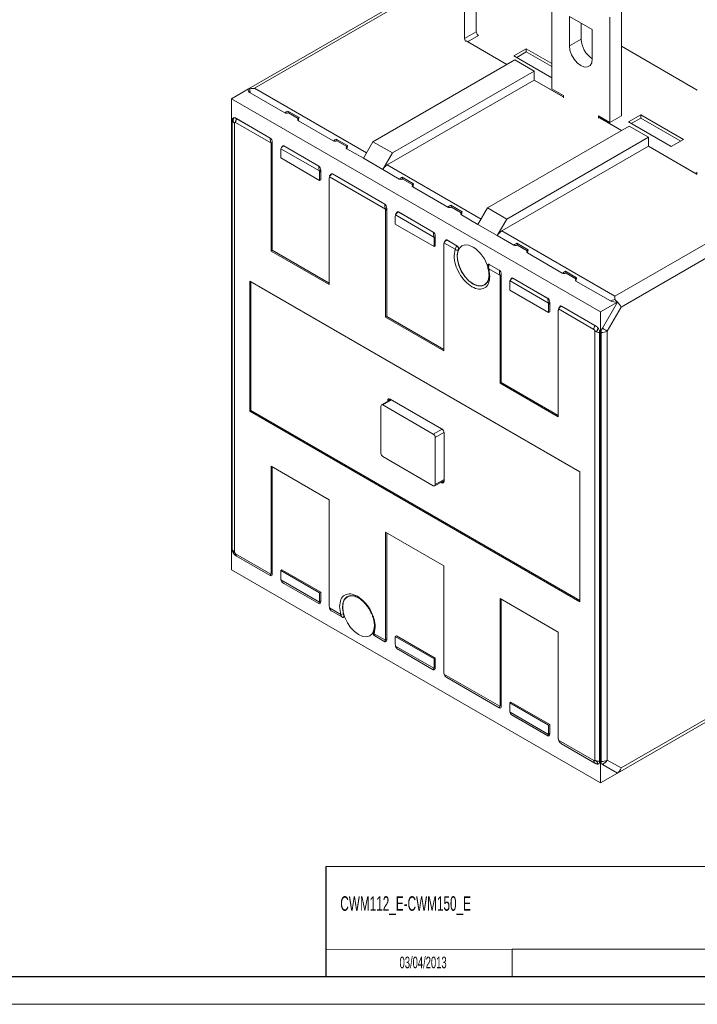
# Model space of a CAD drawing. Header units: millimetres. Extents: x 0 to 841, y 0 to 594.
# Tile 7 of 11: x 600 to 724, y 0 to 179. Entities that reach past the tile are written whole.
import ezdxf

# ---------------------------------------------------------------- set-up
doc = ezdxf.new("R2010")
doc.units = ezdxf.units.MM
doc.layers.add('FORMATO', color=7, linetype='Continuous')
doc.layers.add('LEGENDA', color=7, linetype='Continuous')
doc.styles.add('SLDTEXTSTYLE1', font='TXT', dxfattribs={"width": 0.605})

msp = doc.modelspace()

# ---------------------------------------------------------------- linework, layer by layer
at = {"color": 7, "linetype": 'Continuous', "lineweight": 15}
for p, q in [((683.34, 196.31), (683.34, 177.12)), ((681.22, 195.08), (681.22, 175.9)), ((697.13, 166.71), (697.13, 185.9)), ((668.97, 182.34), (641.88, 166.71)), ((643.01, 166.82), (669.77, 182.26)), ((700.35, 179.92), (704.52, 177.51)), ((700.35, 174.57), (700.35, 179.92)), ((707.74, 179.78), (707.74, 160.59)), ((709.86, 181), (709.86, 161.81)), ((702.47, 175.79), (702.47, 178.69)), ((683.34, 177.12), (681.22, 175.9)), ((681.22, 175.9), (681.43, 175.37)), ((683.79, 176.45), (681.81, 175.31)), ((683.34, 177.12), (683.64, 176.37)), ((683.55, 176.59), (683.79, 176.45)), ((702.47, 175.79), (700.35, 174.57)), ((704.52, 177.51), (704.52, 172.16)), ((688.96, 171.18), (681.57, 175.45)), ((681.81, 175.31), (688.96, 171.18)), ((690.24, 172.73), (692.5, 174.04)), ((692.5, 174.04), (697.13, 171.36)), ((692.5, 173.44), (692.5, 174.04)), ((709.86, 174.47), (723.65, 166.51)), ((697.13, 168.75), (690.24, 172.73)), ((692.5, 173.44), (690.75, 172.43)), ((697.13, 170.77), (692.5, 173.44)), ((690.38, 172), (664.57, 157.1)), ((690.38, 172), (693.91, 169.96)), ((693.91, 169.96), (668.1, 155.06)), ((693.91, 168.32), (693.91, 169.96)), ((693.91, 168.32), (667.16, 152.88)), ((699.25, 165.24), (693.91, 168.32)), ((693.91, 168.32), (699.22, 165.26)), ((641.88, 166.71), (638.77, 164.91)), ((648.5, 162.34), (642.21, 165.97)), ((699.25, 165.49), (697.13, 166.71)), ((699.22, 165.26), (699.25, 165.28)), ((699.25, 165.08), (699.25, 165.49)), ((638.77, 164.91), (638.77, 79.12)), ((705.99, 126.11), (638.77, 164.91)), ((651.1, 161.49), (649.05, 162.67)), ((650.96, 161.3), (649.17, 162.34)), ((651.02, 161.41), (650.9, 161.2)), ((705.62, 161.81), (705.62, 161.4)), ((707.74, 160.59), (705.62, 161.81)), ((709.82, 159.14), (705.76, 161.49)), ((706.15, 161.51), (705.93, 161.38)), ((709.86, 161.81), (707.74, 160.59)), ((711.1, 160.69), (713.36, 162)), ((711.61, 160.39), (713.36, 161.4)), ((713.36, 162), (721.14, 157.51)), ((713.36, 162), (713.36, 161.4)), ((720.62, 157.21), (713.36, 161.4)), ((638.91, 161), (638.91, 82.88)), ((639.36, 160.49), (639.36, 82.37)), ((645.98, 156.88), (639.54, 160.6)), ((639.7, 161.33), (639.71, 161.33)), ((645.87, 157.77), (639.71, 161.33)), ((639.71, 161.33), (639.74, 161.29)), ((645.86, 157.76), (639.74, 161.29)), ((650.98, 160.91), (657.34, 157.24)), ((711.24, 159.95), (685.43, 145.06)), ((705.93, 161.38), (709.82, 159.14)), ((718.87, 156.2), (711.1, 160.69)), ((714.77, 157.91), (711.24, 159.95)), ((714.77, 157.91), (688.96, 143.01)), ((714.77, 156.28), (714.77, 157.91)), ((645.86, 157.76), (645.87, 157.77)), ((646.01, 156.62), (646.22, 156.99)), ((646.01, 137.19), (646.01, 156.62)), ((646.22, 156.99), (646.22, 137.32)), ((648.05, 156.26), (647.84, 155.9)), ((654.7, 152.67), (648.34, 156.34)), ((648.34, 156.34), (648.34, 156.33)), ((648.34, 156.33), (654.7, 152.66)), ((659.94, 156.39), (657.89, 157.57)), ((659.8, 156.2), (658.01, 157.24)), ((659.86, 156.31), (659.74, 156.1)), ((664.57, 157.1), (662.82, 154.07)), ((668.1, 155.06), (664.57, 157.1)), ((714.77, 156.28), (688.02, 140.84)), ((723.52, 151.23), (714.77, 156.28)), ((714.77, 156.28), (723.34, 151.33)), ((721.14, 157.51), (718.87, 156.2)), ((647.77, 155.6), (647.77, 154.14)), ((654.81, 151.78), (647.81, 155.82)), ((662.82, 154.07), (659.82, 155.81)), ((666.36, 152.03), (668.1, 155.06)), ((647.77, 154.14), (654.85, 150.05)), ((654.7, 152.66), (654.7, 152.67)), ((666.36, 152.03), (662.82, 154.07)), ((655.06, 151.89), (654.85, 151.52)), ((654.85, 151.52), (654.85, 150.05)), ((655.06, 150.18), (655.06, 151.89)), ((666.83, 144.84), (656.65, 150.72)), ((656.89, 151.16), (656.68, 150.79)), ((657.17, 151.23), (657.18, 151.24)), ((666.72, 145.72), (657.17, 151.23)), ((666.73, 145.73), (657.18, 151.24)), ((669.36, 150.3), (666.36, 152.03)), ((669.91, 150.63), (671.96, 149.45)), ((723.34, 151.33), (723.65, 151.51)), ((723.65, 151.4), (723.44, 151.11)), ((654.85, 150.05), (655.06, 150.18)), ((656.61, 150.5), (656.61, 131.07)), ((670.03, 150.3), (671.82, 149.26)), ((671.88, 149.37), (671.76, 149.16)), ((671.84, 148.87), (678.2, 145.2)), ((666.72, 145.72), (666.73, 145.73)), ((678.75, 145.53), (680.8, 144.35)), ((667.08, 144.95), (666.87, 144.58)), ((666.87, 125.15), (666.87, 144.58)), ((667.08, 125.27), (667.08, 144.95)), ((668.63, 143.56), (668.63, 142.09)), ((675.67, 139.73), (668.67, 143.78)), ((668.91, 144.22), (668.7, 143.85)), ((669.2, 144.3), (669.19, 144.29)), ((669.19, 144.29), (675.56, 140.62)), ((675.56, 140.63), (669.2, 144.3)), ((678.87, 145.19), (680.66, 144.16)), ((680.72, 144.26), (680.6, 144.06)), ((683.68, 142.03), (680.68, 143.77)), ((685.43, 145.06), (683.68, 142.03)), ((688.96, 143.01), (685.43, 145.06)), ((735.39, 144.38), (708.63, 128.94)), ((675.71, 138.01), (668.63, 142.09)), ((687.22, 139.99), (683.68, 142.03)), ((688.96, 143.01), (687.22, 139.99)), ((736.52, 142.42), (709.76, 126.98)), ((675.56, 140.62), (675.56, 140.63)), ((687.22, 139.99), (690.22, 138.26)), ((688.02, 140.84), (708.63, 128.94)), ((675.92, 139.84), (675.71, 139.48)), ((675.71, 139.48), (675.71, 138.01)), ((675.71, 138.01), (675.92, 138.14)), ((675.92, 138.14), (675.92, 139.84)), ((677.47, 138.46), (677.47, 119.03)), ((679.55, 137.5), (677.5, 138.68)), ((677.75, 139.12), (677.54, 138.75)), ((678.03, 139.19), (678.04, 139.2)), ((679.86, 138.14), (678.03, 139.19)), ((679.86, 138.14), (678.04, 139.2)), ((679.86, 138.14), (679.86, 138.14)), ((690.77, 138.59), (692.82, 137.41)), ((690.89, 138.26), (692.68, 137.22)), ((646.22, 137.32), (646.01, 137.19)), ((656.61, 131.07), (646.01, 137.19)), ((646.22, 137.32), (656.61, 131.32)), ((679.35, 136.32), (679.55, 137.5)), ((692.74, 137.32), (692.62, 137.12)), ((692.7, 136.83), (699.06, 133.15)), ((685.55, 134.74), (685.52, 134.67)), ((687.58, 133.69), (685.76, 134.74)), ((685.76, 134.74), (685.76, 134.73)), ((687.58, 133.68), (685.76, 134.73)), ((685.65, 133.97), (685.85, 132.56)), ((687.69, 132.79), (685.65, 133.97)), ((687.58, 133.68), (687.58, 133.69)), ((687.94, 132.9), (687.73, 132.54)), ((687.94, 113.23), (687.94, 132.9)), ((699.61, 133.49), (701.65, 132.3)), ((699.73, 133.15), (701.52, 132.12)), ((642.12, 131.68), (702.22, 96.98)), ((642.12, 108), (642.12, 131.68)), ((642.33, 131.56), (642.33, 108.12)), ((687.73, 113.11), (687.73, 132.54)), ((689.49, 131.52), (689.49, 130.05)), ((689.53, 131.74), (696.53, 127.69)), ((689.77, 132.18), (689.56, 131.81)), ((690.06, 132.26), (690.05, 132.25)), ((690.05, 132.25), (696.42, 128.57)), ((696.42, 128.58), (690.06, 132.26)), ((701.58, 132.22), (701.46, 132.01)), ((707.83, 128.09), (701.54, 131.72)), ((696.57, 125.97), (689.49, 130.05)), ((696.42, 128.57), (696.42, 128.58)), ((696.78, 127.8), (696.57, 127.43)), ((696.57, 127.43), (696.57, 125.97)), ((696.78, 126.09), (696.78, 127.8)), ((709.1, 127.9), (705.99, 126.11)), ((706.35, 123.13), (709.1, 127.9)), ((696.57, 125.97), (696.78, 126.09)), ((698.33, 126.41), (698.33, 106.99)), ((704.8, 122.92), (698.36, 126.64)), ((698.61, 127.08), (698.4, 126.71)), ((698.89, 127.15), (705.01, 123.61)), ((698.9, 127.15), (698.89, 127.15)), ((705.06, 123.6), (698.9, 127.15)), ((705.99, 40.32), (705.99, 126.11)), ((709.76, 126.98), (707.24, 122.61)), ((666.87, 125.15), (667.08, 125.27)), ((677.47, 119.03), (666.87, 125.15)), ((677.47, 119.27), (667.08, 125.27)), ((704.98, 122.61), (704.98, 44.49)), ((705.01, 123.61), (705.06, 123.6)), ((705.06, 123.6), (705.06, 123.6)), ((705.85, 44.23), (705.85, 122.36)), ((706.11, 44.22), (706.11, 122.34)), ((707.24, 122.61), (707.24, 44.49)), ((687.73, 113.11), (687.94, 113.23)), ((698.33, 106.99), (687.73, 113.11)), ((698.33, 107.23), (687.94, 113.23)), ((667.82, 110.15), (666.12, 109.17)), ((667.26, 109.83), (667.26, 109.98)), ((667.68, 110.23), (677.08, 104.8)), ((642.12, 108), (642.33, 108.12)), ((702.22, 73.3), (642.12, 108)), ((642.33, 108.12), (702.22, 73.55)), ((666.02, 108.94), (666.02, 100.37)), ((675.56, 103.84), (666.37, 109.15)), ((677.51, 104.07), (677.51, 95.25)), ((675.92, 94.65), (675.92, 103.23)), ((666.37, 99.76), (675.56, 94.45)), ((646.01, 98), (656.61, 91.88)), ((646.01, 78.57), (646.01, 98)), ((646.22, 78.45), (646.22, 97.88)), ((702.22, 96.98), (702.22, 73.3)), ((675.81, 94.43), (677.51, 95.4)), ((677.08, 95), (676.95, 95.08)), ((656.61, 91.88), (656.61, 72.45)), ((666.87, 85.96), (677.47, 79.83)), ((666.87, 66.53), (666.87, 85.96)), ((667.08, 85.84), (667.08, 66.41)), ((639.54, 82.07), (645.98, 78.35)), ((639.7, 81.63), (639.71, 81.63)), ((645.87, 78.08), (639.71, 81.63)), ((639.71, 81.63), (639.74, 81.61)), ((639.74, 81.61), (645.86, 78.08)), ((638.77, 79.12), (705.99, 40.32)), ((647.77, 79.02), (647.99, 79.14)), ((647.77, 77.55), (647.77, 79.02)), ((647.77, 79.02), (654.85, 74.93)), ((655.06, 75.06), (647.99, 79.14)), ((677.47, 79.83), (677.47, 60.41)), ((645.86, 78.08), (645.87, 78.08)), ((646.01, 78.57), (646.22, 78.45)), ((647.81, 77.29), (654.81, 73.25)), ((654.7, 72.97), (648.34, 76.65)), ((648.34, 76.65), (654.7, 72.98)), ((648.34, 76.65), (648.34, 76.65)), ((654.85, 74.93), (655.06, 75.06)), ((654.85, 73.47), (654.85, 74.93)), ((655.06, 75.06), (655.06, 73.35)), ((687.73, 73.92), (698.33, 67.79)), ((687.73, 54.49), (687.73, 73.92)), ((687.94, 73.79), (687.94, 54.37)), ((654.7, 72.98), (654.7, 72.97)), ((655.06, 73.35), (654.85, 73.47)), ((656.65, 72.19), (658.69, 71.01)), ((658.69, 71.01), (658.49, 72.42)), ((657.17, 71.55), (659, 70.49)), ((657.18, 71.54), (657.17, 71.55)), ((659, 70.49), (657.18, 71.54)), ((659, 70.49), (659, 70.49)), ((664.99, 68.67), (664.79, 67.49)), ((664.79, 67.49), (666.83, 66.31)), ((666.73, 66.03), (664.9, 67.09)), ((664.9, 67.09), (666.72, 66.04)), ((664.9, 67.09), (664.9, 67.09)), ((667.08, 66.41), (666.87, 66.53)), ((668.63, 66.97), (668.85, 67.1)), ((668.63, 65.51), (668.63, 66.97)), ((675.71, 62.89), (668.63, 66.97)), ((668.85, 67.1), (675.92, 63.01)), ((698.33, 67.79), (698.33, 48.36)), ((666.72, 66.04), (666.73, 66.03)), ((668.67, 65.25), (675.67, 61.21)), ((669.19, 64.61), (675.56, 60.93)), ((669.2, 64.61), (669.19, 64.61)), ((675.56, 60.93), (669.2, 64.61)), ((675.71, 62.89), (675.92, 63.01)), ((675.71, 61.43), (675.71, 62.89)), ((675.92, 63.01), (675.92, 61.3)), ((675.92, 61.3), (675.71, 61.43)), ((675.56, 60.93), (675.56, 60.93)), ((677.5, 60.15), (687.69, 54.27)), ((678.03, 59.51), (687.58, 53.99)), ((678.04, 59.5), (678.03, 59.51)), ((687.58, 53.99), (678.04, 59.5)), ((709.1, 42.11), (736.19, 57.75)), ((709.76, 43.04), (736.52, 58.48)), ((687.58, 53.99), (687.58, 53.99)), ((687.94, 54.37), (687.73, 54.49)), ((689.49, 54.93), (689.71, 55.05)), ((696.57, 50.85), (689.49, 54.93)), ((689.49, 53.47), (689.49, 54.93)), ((689.71, 55.05), (696.78, 50.97)), ((696.53, 49.16), (689.53, 53.21)), ((690.05, 52.57), (696.42, 48.89)), ((690.06, 52.56), (690.05, 52.57)), ((696.42, 48.89), (690.06, 52.56)), ((696.57, 50.85), (696.78, 50.97)), ((696.57, 49.39), (696.57, 50.85)), ((696.78, 50.97), (696.78, 49.26)), ((696.42, 48.89), (696.42, 48.89)), ((696.78, 49.26), (696.57, 49.39)), ((698.36, 48.11), (704.8, 44.39)), ((698.89, 47.46), (705.01, 43.93)), ((698.9, 47.46), (698.89, 47.46)), ((705.06, 43.91), (698.9, 47.46)), ((705.01, 43.93), (705.06, 43.91)), ((705.06, 43.91), (705.06, 43.9)), ((709.1, 42.11), (706.35, 43.7)), ((707.24, 44.49), (709.76, 43.04)), ((709.1, 42.11), (705.99, 40.32))]:
    msp.add_line(p, q, dxfattribs=at)
at = {"color": 8, "linetype": 'Continuous', "lineweight": 15}
for p, q in [((663.39, 155.05), (643.01, 166.82)), ((667.16, 152.88), (684.25, 143.01)), ((667.96, 110.07), (666.37, 109.15)), ((667.26, 109.98), (667.68, 110.23)), ((675.56, 103.84), (677.15, 104.76)), ((677.5, 104.14), (675.92, 103.23)), ((675.92, 94.65), (677.51, 95.57)), ((677.51, 95.25), (677.08, 95))]:
    msp.add_line(p, q, dxfattribs=at)
at = {"color": 7, "linetype": 'Continuous', "lineweight": 0}
msp.add_line((689.95, 10.03), (689.95, 5), dxfattribs=at)
at = {"color": 7, "linetype": 'Continuous', "lineweight": 15, "flags": 128}
for points in [[(704.52, 172.16), (704.42, 171.48), (704.12, 170.98), (703.66, 170.71), (703.08, 170.7), (702.43, 170.96), (701.79, 171.45), (701.21, 172.13), (700.75, 172.92), (700.45, 173.77), (700.35, 174.57)], [(682.81, 137.91), (682.06, 138.23), (681.36, 138.3), (680.76, 138.11), (680.3, 137.69), (680.01, 137.05), (679.91, 136.24), (680.01, 135.31), (680.3, 134.34), (680.76, 133.38), (681.36, 132.5), (682.06, 131.76), (682.81, 131.22), (683.56, 130.9), (684.26, 130.83), (684.86, 131.01), (685.32, 131.44), (685.61, 132.08), (685.71, 132.89), (685.71, 133.07)], [(685.46, 131.59), (685.42, 131.52), (684.96, 131.03), (684.34, 130.8), (683.61, 130.85), (682.81, 131.18), (682.02, 131.77), (681.28, 132.56), (680.66, 133.51), (680.2, 134.53), (679.94, 135.56), (679.89, 136.51), (680.06, 137.32)], [(685.65, 133.97), (685.61, 133.98), (685.57, 134), (685.55, 134.01), (685.53, 134.03), (685.52, 134.05)], [(708.63, 128.34), (708.63, 128.55), (708.63, 128.75), (708.63, 128.94)], [(706.35, 123.13), (706.48, 123.05), (706.61, 122.98), (706.73, 122.91), (706.85, 122.84), (706.96, 122.78), (707.06, 122.72), (707.16, 122.66), (707.24, 122.61)], [(659.2, 71.09), (659.03, 72.09), (659.08, 72.99), (659.34, 73.71), (659.8, 74.21), (660.42, 74.43), (661.01, 74.41)], [(661.89, 74.05), (661.2, 74.33), (660.5, 74.4), (659.9, 74.22), (659.44, 73.79), (659.15, 73.15), (659.05, 72.34), (659.15, 71.42), (659.44, 70.44), (659.9, 69.48), (660.5, 68.6), (661.2, 67.87), (661.95, 67.32), (662.7, 67), (663.4, 66.93), (664, 67.12), (664.46, 67.54), (664.75, 68.18), (664.85, 68.99), (664.85, 69.18)]]:
    msp.add_lwpolyline(points, dxfattribs=at)
at = {"color": 7, "linetype": 'Continuous', "lineweight": 15}
for centre, radius, start, end in [((706.97, 175.98), 4.5, 182.382, 237.0357), ((639.77, 161.31), 0.906, 199.8365, 243.4446), ((668.38, 150.92), 2.31, 121.9544, 151.1445), ((689.24, 138.88), 2.31, 121.9544, 151.1445), ((681.76, 139.65), 2.43, 218.5153, 225.9568), ((680, 137.96), 0.645, 225.4699, 275.6689), ((679.37, 132.56), 6.36, 14.1878, 57.2711), ((685.64, 134.12), 0.622, 79.1032, 97.7985), ((706.25, 122.87), 1.44, 148.856, 178.0433), ((706.02, 124.52), 2.18, 241.4363, 265.554), ((706.16, 124.65), 2.31, 268.8558, 298.0405), ((667.51, 110.03), 0.262, 50.7968, 189.214), ((666.23, 108.98), 0.218, 50.7968, 189.214), ((676.59, 104.02), 0.922, 2.6056, 57.3945), ((675.15, 103.19), 0.768, 2.6053, 57.3946), ((666.79, 100.4), 0.768, 182.6055, 237.3946), ((677.25, 95.2), 0.262, 230.7967, 9.2142), ((675.7, 94.62), 0.218, 230.7963, 9.2143), ((639.77, 83.18), 0.906, 199.8365, 243.4446), ((658.78, 72.16), 1.15, 265.256, 291.4618), ((659.1, 70.71), 0.237, 243.5364, 296.6481), ((665.02, 67.76), 0.352, 153.8413, 230.483), ((665.13, 67.49), 0.459, 219.4667, 239.9811), ((706.02, 46.4), 2.18, 241.4363, 265.554), ((706.16, 46.53), 2.31, 268.8558, 298.0405), ((705.68, 45.37), 1.8, 291.895, 330.7352)]:
    msp.add_arc(centre, radius, start, end, dxfattribs=at)
for centre, major_axis, ratio, start_param, end_param in [((643.01, 165.51), (2.26, 0), 0.577382, 1.570796, 1.963558), ((643.81, 166.9), (1.94, 0.52), 0.51759, 2.833891, 3.619289), ((643.01, 165.51), (-1.17, 1.17), 0.317888, 6.198286, 6.368166), ((643.01, 165.51), (-1.17, 1.17), 0.317888, 5.805645, 6.198286), ((643.01, 165.51), (-0.56, 2.08), 0.317829, 0.870308, 1.262997), ((649, 162.63), (0.607, 0.162), 0.51759, 3.619289, 4.846083), ((648.84, 162.34), (-0.163, 0.607), 0.517638, 4.57881, 5.156722), ((651.31, 160.91), (-0.163, 0.607), 0.517638, 0.1713, 0.477697), ((651.48, 161.2), (0.607, 0.162), 0.51759, 2.664011, 3.619289), ((645.87, 157.19), (-0.163, 0.607), 0.517638, 4.234807, 5.805604), ((645.65, 156.83), (-0.163, 0.607), 0.517638, 4.234807, 4.661886), ((648.34, 155.76), (-0.163, 0.607), 0.517638, 5.805604, 6.760882), ((657.84, 157.53), (0.607, 0.162), 0.51759, 3.619289, 4.846083), ((657.67, 157.23), (-0.163, 0.607), 0.517638, 4.57881, 5.156722), ((660.32, 156.1), (0.607, 0.162), 0.51759, 2.664011, 3.619289), ((660.15, 155.81), (-0.163, 0.607), 0.517638, 0.1713, 0.477697), ((648.13, 155.4), (-0.163, 0.607), 0.517638, 0.666136, 1.093215), ((654.7, 152.09), (-0.163, 0.607), 0.517638, 4.234807, 5.805604), ((654.49, 151.72), (-0.163, 0.607), 0.517638, 4.234807, 4.661886), ((656.97, 150.29), (-0.163, 0.607), 0.517638, 0.666136, 1.093215), ((657.18, 150.66), (-0.163, 0.607), 0.517638, 5.805604, 6.760882), ((669.69, 150.29), (-0.163, 0.607), 0.517638, 4.57881, 5.156722), ((669.86, 150.59), (0.607, 0.162), 0.51759, 3.619289, 4.846083), ((672.34, 149.16), (0.607, 0.162), 0.51759, 2.664011, 3.619289), ((672.17, 148.87), (-0.163, 0.607), 0.517638, 0.1713, 0.477697), ((666.73, 145.15), (-0.163, 0.607), 0.517638, 4.234807, 5.805604), ((678.53, 145.19), (-0.163, 0.607), 0.517638, 4.57881, 5.156722), ((666.51, 144.78), (-0.163, 0.607), 0.517638, 4.234807, 4.661886), ((668.99, 143.35), (-0.163, 0.607), 0.517638, 0.666136, 1.093215), ((669.2, 143.72), (-0.163, 0.607), 0.517638, 5.805604, 6.760882), ((678.7, 145.48), (0.607, 0.162), 0.51759, 3.619289, 4.846083), ((681.18, 144.06), (0.607, 0.162), 0.51759, 2.664011, 3.619289), ((681.01, 143.76), (-0.163, 0.607), 0.517638, 0.1713, 0.477697), ((675.56, 140.05), (-0.163, 0.607), 0.517638, 4.234807, 5.805604), ((675.35, 139.68), (-0.163, 0.607), 0.517638, 4.234807, 4.661886), ((677.83, 138.25), (-0.163, 0.607), 0.517638, 0.666136, 1.093215), ((678.04, 138.62), (-0.163, 0.607), 0.517638, 5.805604, 6.760882), ((690.72, 138.54), (0.607, 0.162), 0.51759, 3.619289, 4.846083), ((690.55, 138.25), (-0.163, 0.607), 0.517638, 4.57881, 5.156722), ((693.2, 137.12), (0.607, 0.162), 0.51759, 2.664011, 3.619289), ((693.03, 136.82), (-0.163, 0.607), 0.517638, 0.1713, 0.477697), ((687.58, 133.11), (-0.163, 0.607), 0.517638, 4.234807, 5.805604), ((687.37, 132.74), (-0.163, 0.607), 0.517638, 4.234807, 4.661886), ((699.56, 133.44), (0.607, 0.162), 0.51759, 3.619289, 4.846083), ((699.39, 133.15), (-0.163, 0.607), 0.517638, 4.57881, 5.156722), ((689.85, 131.31), (-0.163, 0.607), 0.517638, 0.666136, 1.093215), ((690.06, 131.68), (-0.163, 0.607), 0.517638, 5.805604, 6.760882), ((702.04, 132.01), (0.607, 0.162), 0.51759, 2.664011, 3.619289), ((701.87, 131.72), (-0.163, 0.607), 0.517638, 0.1713, 0.477697), ((696.42, 128.01), (-0.163, 0.607), 0.517638, 4.234807, 5.805604), ((696.21, 127.64), (-0.163, 0.607), 0.517638, 4.234807, 4.661886), ((708.63, 127.63), (2.08, 0.56), 0.317888, 1.485826, 1.878515), ((709.43, 129.02), (1.94, 0.52), 0.51759, 3.619289, 4.404687), ((708.63, 127.63), (-1.17, 1.17), 0.317888, 4.62749, 5.020131), ((708.63, 127.63), (-1.17, 1.17), 0.317888, 3.842091, 4.62749), ((698.69, 126.21), (-0.163, 0.607), 0.517638, 0.666136, 1.093215), ((698.9, 126.58), (-0.163, 0.607), 0.517638, 5.805604, 6.760882), ((645.87, 78.65), (-0.163, 0.607), 0.517638, 2.664011, 4.234807), ((645.65, 78.78), (-0.163, 0.607), 0.517638, 3.807729, 4.234807), ((648.13, 77.35), (-0.163, 0.607), 0.517638, 1.093215, 1.520293), ((654.7, 73.55), (-0.163, 0.607), 0.517638, 2.664011, 4.234807), ((654.49, 73.67), (-0.163, 0.607), 0.517638, 3.807729, 4.234807), ((656.97, 72.24), (-0.163, 0.607), 0.517638, 1.093215, 1.520293), ((666.73, 66.61), (-0.163, 0.607), 0.517638, 2.664011, 4.234807), ((666.51, 66.73), (-0.163, 0.607), 0.517638, 3.807729, 4.234807), ((668.99, 65.31), (-0.163, 0.607), 0.517638, 1.093215, 1.520293), ((675.56, 61.51), (-0.163, 0.607), 0.517638, 2.664011, 4.234807), ((675.35, 61.63), (-0.163, 0.607), 0.517638, 3.807729, 4.234807), ((677.83, 60.2), (-0.163, 0.607), 0.517638, 1.093215, 1.520293), ((687.58, 54.57), (-0.163, 0.607), 0.517638, 2.664011, 4.234807), ((687.37, 54.69), (-0.163, 0.607), 0.517638, 3.807729, 4.234807), ((689.85, 53.26), (-0.163, 0.607), 0.517638, 1.093215, 1.520293), ((696.42, 49.47), (-0.163, 0.607), 0.517638, 2.664011, 4.234807), ((696.21, 49.59), (-0.163, 0.607), 0.517638, 3.807729, 4.234807), ((698.69, 48.16), (-0.163, 0.607), 0.517638, 1.093215, 1.520293), ((708.63, 43.69), (0, 1.71), 0.717434, 3.53439, 4.319788)]:
    msp.add_ellipse(centre, major_axis=major_axis, ratio=ratio, start_param=start_param, end_param=end_param, dxfattribs=at)
for points, knots in [([(639.22, 161.47), (639.2, 161.46), (639.12, 161.45), (639.01, 161.36), (638.92, 161.19), (638.92, 161.05), (638.91, 161)], [0, 0, 0, 0, 0.110932, 0.442812, 0.774694, 1, 1, 1, 1]), ([(639.36, 160.49), (639.31, 160.54), (639.23, 160.6), (639.15, 160.72), (639.1, 160.82), (639.08, 160.94), (639.08, 161.03), (639.09, 161.09), (639.1, 161.13), (639.1, 161.14), (639.1, 161.15), (639.1, 161.15), (639.1, 161.15), (639.1, 161.16), (639.1, 161.16), (639.1, 161.16), (639.1, 161.16), (639.1, 161.16), (639.1, 161.16), (639.11, 161.19), (639.14, 161.25), (639.18, 161.35), (639.21, 161.43), (639.22, 161.46), (639.22, 161.46)], [0, 0, 0, 0, 0.197501, 0.305975, 0.397677, 0.492668, 0.594491, 0.64343, 0.669067, 0.682191, 0.688833, 0.692176, 0.693851, 0.694693, 0.695107, 0.69532, 0.695428, 0.695474, 0.695502, 0.695515, 0.79413, 0.892629, 0.994288, 1, 1, 1, 1]), ([(639.7, 161.33), (639.67, 161.34), (639.63, 161.37), (639.56, 161.41), (639.48, 161.44), (639.39, 161.46), (639.31, 161.47), (639.25, 161.47), (639.22, 161.46)], [0, 0, 0, 0, 0.178515, 0.267778, 0.446483, 0.625246, 0.804028, 1, 1, 1, 1]), ([(649.05, 162.67), (648.86, 162.57), (648.67, 162.46), (648.51, 162.34), (648.5, 162.34)], [0, 0, 0, 0, 0.9876083, 1, 1, 1, 1]), ([(650.98, 160.91), (650.98, 160.91), (651, 161.12), (651.05, 161.31), (651.1, 161.49)], [0, 0, 0, 0, 0.0123917, 1, 1, 1, 1]), ([(639.36, 160.49), (639.36, 160.52), (639.37, 160.56), (639.41, 160.6), (639.47, 160.62), (639.51, 160.6), (639.54, 160.6)], [0, 0, 0, 0, 0.250747, 0.500265, 0.753005, 1, 1, 1, 1]), ([(639.54, 160.6), (639.54, 160.65), (639.54, 160.76), (639.59, 160.94), (639.65, 161.12), (639.71, 161.24), (639.74, 161.29)], [0, 0, 0, 0, 0.249995, 0.500001, 0.749997, 1, 1, 1, 1]), ([(645.86, 157.76), (645.86, 157.76), (645.86, 157.6), (645.88, 157.33), (645.94, 157.03), (645.97, 156.9), (645.98, 156.88)], [0, 0, 0, 0, 0.006969, 0.553306, 0.908572, 1, 1, 1, 1]), ([(647.81, 155.82), (647.84, 155.89), (647.92, 156.05), (648.13, 156.21), (648.29, 156.31), (648.33, 156.33), (648.34, 156.33)], [0, 0, 0, 0, 0.34497, 0.822855, 0.993034, 1, 1, 1, 1]), ([(657.89, 157.57), (657.7, 157.47), (657.51, 157.36), (657.34, 157.24), (657.34, 157.24)], [0, 0, 0, 0, 0.9876083, 1, 1, 1, 1]), ([(659.82, 155.81), (659.82, 155.81), (659.84, 156.02), (659.89, 156.2), (659.94, 156.39)], [0, 0, 0, 0, 0.0123917, 1, 1, 1, 1]), ([(654.7, 152.66), (654.7, 152.66), (654.7, 152.5), (654.72, 152.22), (654.78, 151.93), (654.81, 151.8), (654.81, 151.78)], [0, 0, 0, 0, 0.006969, 0.553306, 0.908573, 1, 1, 1, 1]), ([(657.17, 151.23), (657.17, 151.23), (657.04, 151.15), (656.83, 151.01), (656.69, 150.82), (656.65, 150.74), (656.65, 150.72)], [0, 0, 0, 0, 0.006969, 0.553306, 0.908573, 1, 1, 1, 1]), ([(669.91, 150.63), (669.72, 150.53), (669.53, 150.42), (669.37, 150.3), (669.36, 150.3)], [0, 0, 0, 0, 0.98761, 1, 1, 1, 1]), ([(671.84, 148.87), (671.84, 148.87), (671.86, 149.08), (671.91, 149.26), (671.96, 149.45)], [0, 0, 0, 0, 0.012392, 1, 1, 1, 1]), ([(666.72, 145.72), (666.72, 145.72), (666.72, 145.56), (666.74, 145.28), (666.8, 144.99), (666.83, 144.86), (666.83, 144.84)], [0, 0, 0, 0, 0.006969, 0.553306, 0.908573, 1, 1, 1, 1]), ([(678.75, 145.53), (678.56, 145.42), (678.37, 145.32), (678.2, 145.2), (678.2, 145.2)], [0, 0, 0, 0, 0.987609, 1, 1, 1, 1]), ([(668.67, 143.78), (668.7, 143.85), (668.78, 144), (668.99, 144.17), (669.15, 144.26), (669.19, 144.29), (669.19, 144.29)], [0, 0, 0, 0, 0.3449702, 0.8228563, 0.9930331, 1, 1, 1, 1]), ([(680.68, 143.77), (680.68, 143.77), (680.7, 143.97), (680.75, 144.16), (680.8, 144.35)], [0, 0, 0, 0, 0.012391, 1, 1, 1, 1]), ([(675.56, 140.62), (675.56, 140.61), (675.56, 140.46), (675.58, 140.18), (675.64, 139.88), (675.67, 139.76), (675.67, 139.73)], [0, 0, 0, 0, 0.00697, 0.553306, 0.908573, 1, 1, 1, 1]), ([(678.03, 139.19), (678.03, 139.19), (677.9, 139.11), (677.69, 138.96), (677.55, 138.78), (677.51, 138.69), (677.5, 138.68)], [0, 0, 0, 0, 0.00697, 0.553306, 0.908572, 1, 1, 1, 1]), ([(679.55, 137.5), (679.57, 137.6), (679.63, 137.81), (679.78, 138.03), (679.86, 138.14)], [0, 0, 0, 0, 0.500011, 1, 1, 1, 1]), ([(680.07, 137.9), (680.05, 137.94), (680.01, 138.01), (679.94, 138.09), (679.89, 138.13), (679.86, 138.14)], [0, 0, 0, 0, 0.352684, 0.7067376, 1, 1, 1, 1]), ([(690.22, 138.26), (690.23, 138.26), (690.39, 138.38), (690.58, 138.48), (690.77, 138.59)], [0, 0, 0, 0, 0.012391, 1, 1, 1, 1]), ([(685.85, 132.56), (685.8, 132.1), (685.71, 131.17), (684.95, 130.36), (683.88, 130.14), (682.6, 130.59), (681.32, 131.62), (680.25, 133.07), (679.49, 134.76), (679.4, 135.8), (679.35, 136.32)], [0, 0, 0, 0, 0.124974, 0.249996, 0.374999, 0.5, 0.625001, 0.750004, 0.875026, 1, 1, 1, 1]), ([(680.06, 137.32), (680.08, 137.37), (680.12, 137.47), (680.14, 137.65), (680.11, 137.8), (680.08, 137.87), (680.07, 137.9)], [0, 0, 0, 0, 0.331278, 0.664832, 0.879317, 1, 1, 1, 1]), ([(692.7, 136.83), (692.7, 136.83), (692.72, 137.04), (692.77, 137.22), (692.82, 137.41)], [0, 0, 0, 0, 0.012391, 1, 1, 1, 1]), ([(685.53, 134.72), (685.51, 134.61), (685.47, 134.37), (685.51, 134.14), (685.53, 134.03)], [0, 0, 0, 0, 0.502743, 1, 1, 1, 1]), ([(685.76, 134.74), (685.74, 134.75), (685.69, 134.78), (685.62, 134.78), (685.57, 134.76), (685.56, 134.74), (685.55, 134.74)], [0, 0, 0, 0, 0.261159, 0.614952, 0.950132, 1, 1, 1, 1]), ([(685.76, 134.73), (685.71, 134.6), (685.65, 134.39), (685.63, 134.14), (685.65, 134.02), (685.65, 133.97)], [0, 0, 0, 0, 0.4989131, 0.8177531, 1, 1, 1, 1]), ([(685.52, 134.05), (685.54, 133.98), (685.62, 133.71), (685.69, 133.25), (685.72, 132.69), (685.67, 132.18), (685.57, 131.8), (685.48, 131.64), (685.44, 131.59)], [0, 0, 0, 0, 0.065301, 0.263393, 0.469922, 0.679663, 0.893272, 1, 1, 1, 1]), ([(687.58, 133.68), (687.58, 133.68), (687.58, 133.52), (687.6, 133.24), (687.66, 132.94), (687.69, 132.82), (687.69, 132.79)], [0, 0, 0, 0, 0.00697, 0.553306, 0.908572, 1, 1, 1, 1]), ([(699.61, 133.49), (699.42, 133.38), (699.23, 133.27), (699.06, 133.16), (699.06, 133.15)], [0, 0, 0, 0, 0.9876083, 1, 1, 1, 1]), ([(690.05, 132.25), (690.05, 132.25), (689.92, 132.17), (689.71, 132.02), (689.57, 131.84), (689.53, 131.76), (689.53, 131.74)], [0, 0, 0, 0, 0.00697, 0.553306, 0.908573, 1, 1, 1, 1]), ([(701.54, 131.72), (701.54, 131.73), (701.56, 131.93), (701.61, 132.12), (701.65, 132.3)], [0, 0, 0, 0, 0.0123917, 1, 1, 1, 1]), ([(696.42, 128.57), (696.42, 128.57), (696.42, 128.42), (696.44, 128.14), (696.5, 127.84), (696.53, 127.72), (696.53, 127.69)], [0, 0, 0, 0, 0.006969, 0.553307, 0.908573, 1, 1, 1, 1]), ([(698.89, 127.15), (698.89, 127.15), (698.76, 127.07), (698.55, 126.92), (698.41, 126.74), (698.37, 126.65), (698.36, 126.64)], [0, 0, 0, 0, 0.006969, 0.553306, 0.908572, 1, 1, 1, 1]), ([(704.8, 122.92), (704.83, 122.9), (704.87, 122.87), (704.93, 122.79), (704.97, 122.7), (704.98, 122.64), (704.98, 122.61)], [0, 0, 0, 0, 0.248326, 0.49991, 0.75068, 1, 1, 1, 1]), ([(705.54, 123.18), (705.52, 123.11), (705.47, 122.96), (705.46, 122.77), (705.4, 122.65), (705.33, 122.59), (705.24, 122.57), (705.12, 122.56), (705.04, 122.59), (704.98, 122.61)], [0, 0, 0, 0, 0.205536, 0.4046393, 0.506582, 0.6017403, 0.6935329, 0.8022085, 1, 1, 1, 1]), ([(705.54, 123.18), (705.49, 123.25), (705.36, 123.4), (705.19, 123.52), (705.08, 123.59), (705.06, 123.6)], [0, 0, 0, 0, 0.359027, 0.871026, 1, 1, 1, 1]), ([(705.85, 122.36), (705.84, 122.44), (705.83, 122.62), (705.72, 122.92), (705.6, 123.1), (705.54, 123.18), (705.54, 123.18)], [0, 0, 0, 0, 0.332217, 0.66444, 0.996663, 1, 1, 1, 1]), ([(706.11, 122.34), (706.12, 122.45), (706.14, 122.67), (706.24, 122.95), (706.33, 123.09), (706.35, 123.13)], [0, 0, 0, 0, 0.429295, 0.858587, 1, 1, 1, 1]), ([(638.91, 82.88), (638.92, 82.79), (638.93, 82.61), (639.05, 82.31), (639.16, 82.13), (639.22, 82.05), (639.22, 82.05)], [0, 0, 0, 0, 0.332221, 0.664442, 0.996663, 1, 1, 1, 1]), ([(639.22, 82.05), (639.19, 82.09), (639.14, 82.18), (639.08, 82.33), (639.08, 82.41), (639.1, 82.44), (639.15, 82.45), (639.23, 82.43), (639.31, 82.4), (639.36, 82.37)], [0, 0, 0, 0, 0.2055359, 0.4046379, 0.5065778, 0.6017417, 0.6935353, 0.8022096, 1, 1, 1, 1]), ([(639.22, 82.05), (639.28, 81.99), (639.41, 81.83), (639.58, 81.71), (639.68, 81.65), (639.7, 81.63)], [0, 0, 0, 0, 0.359029, 0.871026, 1, 1, 1, 1]), ([(639.54, 82.07), (639.51, 82.09), (639.47, 82.12), (639.41, 82.2), (639.37, 82.29), (639.36, 82.34), (639.36, 82.37)], [0, 0, 0, 0, 0.2483206, 0.4999041, 0.7506779, 1, 1, 1, 1]), ([(639.74, 81.61), (639.71, 81.63), (639.65, 81.68), (639.59, 81.78), (639.54, 81.91), (639.54, 82.02), (639.54, 82.07)], [0, 0, 0, 0, 0.250002, 0.500002, 0.750001, 1, 1, 1, 1]), ([(645.86, 78.08), (645.86, 78.08), (645.86, 78.08), (645.88, 78.12), (645.94, 78.25), (645.97, 78.33), (645.98, 78.35)], [0, 0, 0, 0, 0.0069716, 0.5533015, 0.9085721, 1, 1, 1, 1]), ([(648.34, 76.65), (648.33, 76.65), (648.2, 76.73), (647.99, 76.9), (647.85, 77.15), (647.81, 77.27), (647.81, 77.29)], [0, 0, 0, 0, 0.006972, 0.553301, 0.908574, 1, 1, 1, 1]), ([(658.49, 72.42), (658.54, 72.89), (658.63, 73.81), (659.39, 74.63), (660.46, 74.84), (661.74, 74.4), (663.02, 73.37), (664.09, 71.91), (664.85, 70.23), (664.94, 69.19), (664.99, 68.67)], [0, 0, 0, 0, 0.124974, 0.249996, 0.374999, 0.5, 0.625001, 0.750004, 0.875026, 1, 1, 1, 1]), ([(660.95, 74.41), (661.08, 74.38), (661.35, 74.33), (661.86, 74.08), (662.4, 73.71), (662.85, 73.3), (663.09, 73.03), (663.18, 72.93)], [0, 0, 0, 0, 0.179977, 0.406007, 0.670402, 0.874017, 1, 1, 1, 1]), ([(654.81, 73.25), (654.79, 73.19), (654.74, 73.05), (654.7, 72.99), (654.7, 72.98), (654.7, 72.98), (654.7, 72.98)], [0, 0, 0, 0, 0.344973, 0.822857, 0.993032, 1, 1, 1, 1]), ([(657.17, 71.55), (657.17, 71.55), (657.04, 71.63), (656.83, 71.8), (656.69, 72.05), (656.65, 72.17), (656.65, 72.19)], [0, 0, 0, 0, 0.006972, 0.553301, 0.908574, 1, 1, 1, 1]), ([(663.18, 72.93), (663.2, 72.9), (663.37, 72.72), (663.64, 72.35), (663.85, 72), (663.96, 71.83)], [0, 0, 0, 0, 0.091308, 0.555817, 1, 1, 1, 1]), ([(663.96, 71.83), (664.12, 71.53), (664.33, 71.14), (664.47, 70.74), (664.51, 70.65)], [0, 0, 0, 0, 0.769132, 1, 1, 1, 1]), ([(659, 70.49), (658.92, 70.56), (658.8, 70.65), (658.72, 70.86), (658.69, 70.97), (658.69, 71.01)], [0, 0, 0, 0, 0.4989076, 0.8177557, 1, 1, 1, 1]), ([(659, 70.49), (659.03, 70.48), (659.07, 70.46), (659.15, 70.45), (659.19, 70.47), (659.21, 70.49), (659.21, 70.5)], [0, 0, 0, 0, 0.261159, 0.614942, 0.95013, 1, 1, 1, 1]), ([(659.21, 70.5), (659.23, 70.52), (659.27, 70.59), (659.27, 70.74), (659.25, 70.91), (659.22, 71.03), (659.2, 71.09)], [0, 0, 0, 0, 0.21564, 0.487937, 0.741174, 1, 1, 1, 1]), ([(664.51, 70.65), (664.52, 70.61), (664.61, 70.38), (664.72, 69.95), (664.83, 69.36), (664.86, 68.83), (664.82, 68.54), (664.81, 68.41)], [0, 0, 0, 0, 0.038274, 0.285057, 0.533802, 0.793137, 1, 1, 1, 1]), ([(664.81, 68.41), (664.81, 68.37), (664.79, 68.16), (664.73, 68), (664.68, 67.87)], [0, 0, 0, 0, 0.1791838, 1, 1, 1, 1]), ([(664.66, 67.8), (664.65, 67.74), (664.62, 67.62), (664.63, 67.45), (664.68, 67.29), (664.75, 67.22), (664.78, 67.18)], [0, 0, 0, 0, 0.23251, 0.478949, 0.736087, 1, 1, 1, 1]), ([(664.79, 67.49), (664.79, 67.4), (664.77, 67.21), (664.85, 67.13), (664.9, 67.09)], [0, 0, 0, 0, 0.500016, 1, 1, 1, 1]), ([(666.72, 66.04), (666.72, 66.04), (666.72, 66.04), (666.74, 66.08), (666.8, 66.21), (666.83, 66.29), (666.83, 66.31)], [0, 0, 0, 0, 0.006972, 0.553301, 0.908573, 1, 1, 1, 1]), ([(669.19, 64.61), (669.19, 64.61), (669.06, 64.69), (668.85, 64.86), (668.71, 65.11), (668.67, 65.23), (668.67, 65.25)], [0, 0, 0, 0, 0.006973, 0.553302, 0.908573, 1, 1, 1, 1]), ([(675.67, 61.21), (675.65, 61.15), (675.6, 61.01), (675.56, 60.94), (675.56, 60.93), (675.56, 60.93), (675.56, 60.93)], [0, 0, 0, 0, 0.344973, 0.822858, 0.993031, 1, 1, 1, 1]), ([(678.03, 59.51), (678.03, 59.51), (677.9, 59.59), (677.69, 59.76), (677.55, 60), (677.51, 60.12), (677.5, 60.15)], [0, 0, 0, 0, 0.0069719, 0.5533019, 0.9085727, 1, 1, 1, 1]), ([(687.58, 53.99), (687.58, 53.99), (687.58, 53.99), (687.6, 54.04), (687.66, 54.16), (687.69, 54.25), (687.69, 54.27)], [0, 0, 0, 0, 0.0069719, 0.5533019, 0.9085727, 1, 1, 1, 1]), ([(689.53, 53.21), (689.56, 53.12), (689.64, 52.9), (689.85, 52.7), (690.01, 52.59), (690.05, 52.57), (690.05, 52.57)], [0, 0, 0, 0, 0.344973, 0.822858, 0.993031, 1, 1, 1, 1]), ([(696.53, 49.16), (696.51, 49.1), (696.46, 48.96), (696.42, 48.9), (696.42, 48.89), (696.42, 48.89), (696.42, 48.89)], [0, 0, 0, 0, 0.344973, 0.822858, 0.993032, 1, 1, 1, 1]), ([(698.36, 48.11), (698.4, 48.02), (698.48, 47.8), (698.69, 47.59), (698.85, 47.49), (698.89, 47.46), (698.89, 47.46)], [0, 0, 0, 0, 0.3449731, 0.8228582, 0.9930319, 1, 1, 1, 1]), ([(704.8, 44.39), (704.83, 44.38), (704.87, 44.36), (704.93, 44.38), (704.97, 44.42), (704.98, 44.47), (704.98, 44.49)], [0, 0, 0, 0, 0.246998, 0.499736, 0.74925, 1, 1, 1, 1]), ([(704.8, 44.39), (704.81, 44.34), (704.81, 44.23), (704.85, 44.1), (704.92, 44), (704.98, 43.95), (705.01, 43.93)], [0, 0, 0, 0, 0.249999, 0.499998, 0.749998, 1, 1, 1, 1]), ([(704.98, 44.49), (705.04, 44.45), (705.12, 44.39), (705.24, 44.29), (705.33, 44.21), (705.4, 44.13), (705.43, 44.06), (705.45, 44.01), (705.46, 43.98), (705.46, 43.97), (705.46, 43.97), (705.46, 43.96), (705.46, 43.96), (705.46, 43.96), (705.46, 43.96), (705.46, 43.96), (705.46, 43.96), (705.46, 43.96), (705.46, 43.96), (705.47, 43.93), (705.48, 43.89), (705.49, 43.83), (705.52, 43.79), (705.54, 43.77), (705.54, 43.77)], [0, 0, 0, 0, 0.197503, 0.305977, 0.397678, 0.492671, 0.594492, 0.643431, 0.669068, 0.682193, 0.688836, 0.692177, 0.693852, 0.694692, 0.695111, 0.695321, 0.695427, 0.695478, 0.695506, 0.695519, 0.794129, 0.892631, 0.99429, 1, 1, 1, 1]), ([(705.06, 43.9), (705.09, 43.89), (705.13, 43.86), (705.21, 43.82), (705.28, 43.79), (705.37, 43.77), (705.46, 43.76), (705.51, 43.76), (705.54, 43.77)], [0, 0, 0, 0, 0.178517, 0.267775, 0.446481, 0.625241, 0.804027, 1, 1, 1, 1]), ([(705.54, 43.77), (705.56, 43.77), (705.64, 43.79), (705.76, 43.87), (705.84, 44.04), (705.85, 44.18), (705.85, 44.23)], [0, 0, 0, 0, 0.110931, 0.442811, 0.774689, 1, 1, 1, 1]), ([(706.35, 43.7), (706.31, 43.73), (706.21, 43.8), (706.13, 43.98), (706.12, 44.15), (706.11, 44.22)], [0, 0, 0, 0, 0.2735034, 0.7024062, 1, 1, 1, 1])]:
    msp.add_open_spline(points, degree=3, knots=knots, dxfattribs=at)
at = {"layer": 'FORMATO', "lineweight": 0}
for p, q in [((656, 25.11), (836, 25.11)), ((655.95, 10), (689.95, 10.03)), ((689.95, 10.03), (809.95, 10.03)), ((0, 0), (841, 0))]:
    msp.add_line(p, q, dxfattribs=at)
at = {"layer": 'FORMATO'}
for p, q in [((656, 25.11), (656, 5)), ((835.95, 5), (24.95, 5))]:
    msp.add_line(p, q, dxfattribs=at)

# ---------------------------------------------------------------- texts
at = {"layer": 'LEGENDA', "style": 'SLDTEXTSTYLE1'}
for s, insert, char_height, attachment_point in [('CWM112_E-CWM150_E', (658.62, 19.68), 2.6458, 1), ('03/04/2013', (673.7, 8.68), 2.117, 2)]:
    msp.add_mtext(s, dxfattribs=dict(at, insert=insert, char_height=char_height, attachment_point=attachment_point))

doc.saveas('drawing.dxf')
